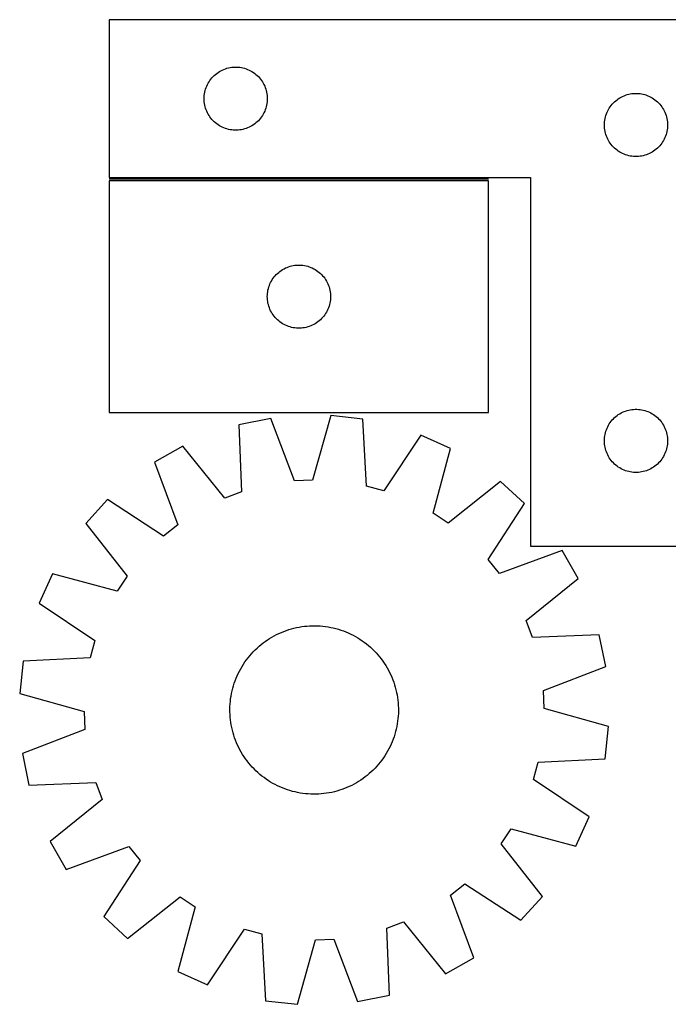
# Model space of a CAD drawing. Header units: millimetres. Extents: x 8 to 1493, y 7 to 474.
# Tile 1 of 4: x 8 to 316, y 7 to 474. Entities that reach past the tile are written whole.
import ezdxf

# ---------------------------------------------------------------- set-up
doc = ezdxf.new("R2010")
doc.units = ezdxf.units.MM
doc.layers.add('COMMON', color=5, linetype='CONTINUOUS', true_color=0x0000ff)
doc.layers.add('CUT', color=7, linetype='CONTINUOUS', true_color=0x000000)

msp = doc.modelspace()

# ---------------------------------------------------------------- linework, layer by layer
at = {"layer": 'COMMON'}
msp.add_line((230.409755, 398.4888), (50.409755, 398.4888), dxfattribs=at)
at = {"layer": 'CUT'}
for p, q in [((350.409755, 474.2388), (50.409755, 474.2388)), ((50.409755, 474.2388), (50.409755, 399.2388)), ((101.406541, 448.736389), (102.036099, 449.183956)), ((102.036099, 449.183956), (102.687863, 449.59852)), ((102.687863, 449.59852), (103.360104, 449.978982)), ((103.360104, 449.978982), (104.051039, 450.324334)), ((104.051039, 450.324334), (104.758837, 450.63366)), ((104.758837, 450.63366), (105.481619, 450.906139)), ((105.481619, 450.906139), (106.217471, 451.141048)), ((106.217471, 451.141048), (106.964439, 451.337766)), ((106.964439, 451.337766), (107.720544, 451.49577)), ((107.720544, 451.49577), (108.48378, 451.61464)), ((108.48378, 451.61464), (109.252123, 451.694063)), ((109.252123, 451.694063), (110.023536, 451.733827)), ((110.023536, 451.733827), (110.795974, 451.733827)), ((110.795974, 451.733827), (111.567387, 451.694063)), ((111.567387, 451.694063), (112.33573, 451.61464)), ((112.33573, 451.61464), (113.098966, 451.49577)), ((113.098966, 451.49577), (113.855071, 451.337766)), ((113.855071, 451.337766), (114.60204, 451.141048)), ((114.60204, 451.141048), (115.337891, 450.906139)), ((115.337891, 450.906139), (116.060673, 450.63366)), ((116.060673, 450.63366), (116.768471, 450.324334)), ((116.768471, 450.324334), (117.459406, 449.978982)), ((117.459406, 449.978982), (118.131647, 449.59852)), ((118.131647, 449.59852), (118.783411, 449.183956)), ((118.783411, 449.183956), (119.412969, 448.736389)), ((97.355476, 444.127021), (97.753122, 444.789243)), ((97.753122, 444.789243), (98.18433, 445.430117)), ((98.18433, 445.430117), (98.647958, 446.047943)), ((98.647958, 446.047943), (99.142776, 446.641082)), ((99.142776, 446.641082), (99.667472, 447.207963)), ((99.667472, 447.207963), (100.220655, 447.747081)), ((100.220655, 447.747081), (100.800857, 448.257007)), ((100.800857, 448.257007), (101.406541, 448.736389)), ((119.412969, 448.736389), (120.018653, 448.257007)), ((120.018653, 448.257007), (120.598855, 447.747081)), ((120.598855, 447.747081), (121.152038, 447.207963)), ((121.152038, 447.207963), (121.676734, 446.641082)), ((121.676734, 446.641082), (122.171552, 446.047943)), ((122.171552, 446.047943), (122.63518, 445.430117)), ((122.63518, 445.430117), (123.066388, 444.789243)), ((123.066388, 444.789243), (123.464034, 444.127021)), ((95.588437, 439.047159), (95.72692, 439.807081)), ((95.72692, 439.807081), (95.904339, 440.558867)), ((95.904339, 440.558867), (96.120224, 441.300523)), ((96.120224, 441.300523), (96.374003, 442.030082)), ((96.374003, 442.030082), (96.665002, 442.745609)), ((96.665002, 442.745609), (96.992449, 443.445207)), ((96.992449, 443.445207), (97.355476, 444.127021)), ((123.464034, 444.127021), (123.827061, 443.445207)), ((123.827061, 443.445207), (124.154509, 442.745609)), ((124.154509, 442.745609), (124.445507, 442.030082)), ((124.445507, 442.030082), (124.699286, 441.300523)), ((124.699286, 441.300523), (124.915171, 440.558867)), ((124.915171, 440.558867), (125.09259, 439.807081)), ((125.09259, 439.807081), (125.231074, 439.047159)), ((95.409755, 436.7388), (95.429644, 437.510982)), ((95.429644, 435.966619), (95.409755, 436.7388)), ((95.429644, 437.510982), (95.489257, 438.281115)), ((95.489257, 435.196485), (95.429644, 435.966619)), ((95.489257, 438.281115), (95.588437, 439.047159)), ((95.588437, 434.430442), (95.489257, 435.196485)), ((125.231074, 439.047159), (125.330253, 438.281115)), ((125.330253, 435.196485), (125.231074, 434.430442)), ((125.330253, 438.281115), (125.389866, 437.510982)), ((125.389866, 435.966619), (125.330253, 435.196485)), ((125.389866, 437.510982), (125.409755, 436.7388)), ((125.409755, 436.7388), (125.389866, 435.966619)), ((289.667472, 434.707963), (290.220655, 435.247081)), ((290.220655, 435.247081), (290.800857, 435.757007)), ((290.800857, 435.757007), (291.406541, 436.236389)), ((291.406541, 436.236389), (292.036099, 436.683956)), ((292.036099, 436.683956), (292.687863, 437.09852)), ((292.687863, 437.09852), (293.360104, 437.478982)), ((293.360104, 437.478982), (294.051039, 437.824334)), ((294.051039, 437.824334), (294.758837, 438.13366)), ((294.758837, 438.13366), (295.481619, 438.406139)), ((295.481619, 438.406139), (296.217471, 438.641048)), ((296.217471, 438.641048), (296.964439, 438.837766)), ((296.964439, 438.837766), (297.720544, 438.99577)), ((297.720544, 438.99577), (298.48378, 439.11464)), ((298.48378, 439.11464), (299.252123, 439.194063)), ((299.252123, 439.194063), (300.023536, 439.233827)), ((300.023536, 439.233827), (300.795974, 439.233827)), ((300.795974, 439.233827), (301.567387, 439.194063)), ((301.567387, 439.194063), (302.33573, 439.11464)), ((302.33573, 439.11464), (303.098966, 438.99577)), ((303.098966, 438.99577), (303.855071, 438.837766)), ((303.855071, 438.837766), (304.60204, 438.641048)), ((304.60204, 438.641048), (305.337891, 438.406139)), ((305.337891, 438.406139), (306.060673, 438.13366)), ((306.060673, 438.13366), (306.768471, 437.824334)), ((306.768471, 437.824334), (307.459406, 437.478982)), ((307.459406, 437.478982), (308.131647, 437.09852)), ((308.131647, 437.09852), (308.783411, 436.683956)), ((308.783411, 436.683956), (309.412969, 436.236389)), ((309.412969, 436.236389), (310.018653, 435.757007)), ((310.018653, 435.757007), (310.598855, 435.247081)), ((310.598855, 435.247081), (311.152038, 434.707963)), ((95.72692, 433.670519), (95.588437, 434.430442)), ((95.904339, 432.918734), (95.72692, 433.670519)), ((96.120224, 432.177078), (95.904339, 432.918734)), ((96.374003, 431.447519), (96.120224, 432.177078)), ((96.665002, 430.731992), (96.374003, 431.447519)), ((96.992449, 430.032393), (96.665002, 430.731992)), ((124.154509, 430.731992), (123.827061, 430.032393)), ((124.445507, 431.447519), (124.154509, 430.731992)), ((124.699286, 432.177078), (124.445507, 431.447519)), ((124.915171, 432.918734), (124.699286, 432.177078)), ((125.09259, 433.670519), (124.915171, 432.918734)), ((125.231074, 434.430442), (125.09259, 433.670519)), ((286.374003, 429.530082), (286.665002, 430.245609)), ((286.665002, 430.245609), (286.992449, 430.945207)), ((286.992449, 430.945207), (287.355476, 431.627021)), ((287.355476, 431.627021), (287.753122, 432.289243)), ((287.753122, 432.289243), (288.18433, 432.930117)), ((288.18433, 432.930117), (288.647958, 433.547943)), ((288.647958, 433.547943), (289.142776, 434.141082)), ((289.142776, 434.141082), (289.667472, 434.707963)), ((311.152038, 434.707963), (311.676734, 434.141082)), ((311.676734, 434.141082), (312.171552, 433.547943)), ((312.171552, 433.547943), (312.63518, 432.930117)), ((312.63518, 432.930117), (313.066388, 432.289243)), ((313.066388, 432.289243), (313.464034, 431.627021)), ((313.464034, 431.627021), (313.827061, 430.945207)), ((313.827061, 430.945207), (314.154509, 430.245609)), ((314.154509, 430.245609), (314.445507, 429.530082)), ((97.355476, 429.350579), (96.992449, 430.032393)), ((97.753122, 428.688357), (97.355476, 429.350579)), ((98.18433, 428.047484), (97.753122, 428.688357)), ((98.647958, 427.429658), (98.18433, 428.047484)), ((99.142776, 426.836519), (98.647958, 427.429658)), ((99.667472, 426.269638), (99.142776, 426.836519)), ((100.220655, 425.73052), (99.667472, 426.269638)), ((100.800857, 425.220594), (100.220655, 425.73052)), ((120.598855, 425.73052), (120.018653, 425.220594)), ((121.152038, 426.269638), (120.598855, 425.73052)), ((121.676734, 426.836519), (121.152038, 426.269638)), ((122.171552, 427.429658), (121.676734, 426.836519)), ((122.63518, 428.047484), (122.171552, 427.429658)), ((123.066388, 428.688357), (122.63518, 428.047484)), ((123.464034, 429.350579), (123.066388, 428.688357)), ((123.827061, 430.032393), (123.464034, 429.350579)), ((285.429644, 425.010982), (285.489257, 425.781115)), ((285.489257, 425.781115), (285.588437, 426.547159)), ((285.588437, 426.547159), (285.72692, 427.307081)), ((285.72692, 427.307081), (285.904339, 428.058867)), ((285.904339, 428.058867), (286.120224, 428.800523)), ((286.120224, 428.800523), (286.374003, 429.530082)), ((314.445507, 429.530082), (314.699286, 428.800523)), ((314.699286, 428.800523), (314.915171, 428.058867)), ((314.915171, 428.058867), (315.09259, 427.307081)), ((315.09259, 427.307081), (315.231074, 426.547159)), ((315.231074, 426.547159), (315.330253, 425.781115)), ((315.330253, 425.781115), (315.389866, 425.010982)), ((101.406541, 424.741212), (100.800857, 425.220594)), ((102.036099, 424.293645), (101.406541, 424.741212)), ((102.687863, 423.879081), (102.036099, 424.293645)), ((103.360104, 423.498618), (102.687863, 423.879081)), ((104.051039, 423.153266), (103.360104, 423.498618)), ((104.758837, 422.843941), (104.051039, 423.153266)), ((105.481619, 422.571462), (104.758837, 422.843941)), ((106.217471, 422.336552), (105.481619, 422.571462)), ((106.964439, 422.139835), (106.217471, 422.336552)), ((107.720544, 421.981831), (106.964439, 422.139835)), ((108.48378, 421.86296), (107.720544, 421.981831)), ((109.252123, 421.783537), (108.48378, 421.86296)), ((110.023536, 421.743773), (109.252123, 421.783537)), ((110.795974, 421.743773), (110.023536, 421.743773)), ((111.567387, 421.783537), (110.795974, 421.743773)), ((112.33573, 421.86296), (111.567387, 421.783537)), ((113.098966, 421.981831), (112.33573, 421.86296)), ((113.855071, 422.139835), (113.098966, 421.981831)), ((114.60204, 422.336552), (113.855071, 422.139835)), ((115.337891, 422.571462), (114.60204, 422.336552)), ((116.060673, 422.843941), (115.337891, 422.571462)), ((116.768471, 423.153266), (116.060673, 422.843941)), ((117.459406, 423.498618), (116.768471, 423.153266)), ((118.131647, 423.879081), (117.459406, 423.498618)), ((118.783411, 424.293645), (118.131647, 423.879081)), ((119.412969, 424.741212), (118.783411, 424.293645)), ((120.018653, 425.220594), (119.412969, 424.741212)), ((285.409755, 424.2388), (285.429644, 425.010982)), ((285.429644, 423.466619), (285.409755, 424.2388)), ((285.489257, 422.696485), (285.429644, 423.466619)), ((285.588437, 421.930442), (285.489257, 422.696485)), ((285.72692, 421.170519), (285.588437, 421.930442)), ((285.904339, 420.418734), (285.72692, 421.170519)), ((315.09259, 421.170519), (314.915171, 420.418734)), ((315.231074, 421.930442), (315.09259, 421.170519)), ((315.330253, 422.696485), (315.231074, 421.930442)), ((315.389866, 423.466619), (315.330253, 422.696485)), ((315.389866, 425.010982), (315.409755, 424.2388)), ((315.409755, 424.2388), (315.389866, 423.466619)), ((286.120224, 419.677078), (285.904339, 420.418734)), ((286.374003, 418.947519), (286.120224, 419.677078)), ((286.665002, 418.231992), (286.374003, 418.947519)), ((286.992449, 417.532393), (286.665002, 418.231992)), ((287.355476, 416.850579), (286.992449, 417.532393)), ((287.753122, 416.188357), (287.355476, 416.850579)), ((288.18433, 415.547484), (287.753122, 416.188357)), ((313.066388, 416.188357), (312.63518, 415.547484)), ((313.464034, 416.850579), (313.066388, 416.188357)), ((313.827061, 417.532393), (313.464034, 416.850579)), ((314.154509, 418.231992), (313.827061, 417.532393)), ((314.445507, 418.947519), (314.154509, 418.231992)), ((314.699286, 419.677078), (314.445507, 418.947519)), ((314.915171, 420.418734), (314.699286, 419.677078)), ((288.647958, 414.929658), (288.18433, 415.547484)), ((289.142776, 414.336519), (288.647958, 414.929658)), ((289.667472, 413.769638), (289.142776, 414.336519)), ((290.220655, 413.23052), (289.667472, 413.769638)), ((290.800857, 412.720594), (290.220655, 413.23052)), ((291.406541, 412.241212), (290.800857, 412.720594)), ((292.036099, 411.793645), (291.406541, 412.241212)), ((292.687863, 411.379081), (292.036099, 411.793645)), ((308.783411, 411.793645), (308.131647, 411.379081)), ((309.412969, 412.241212), (308.783411, 411.793645)), ((310.018653, 412.720594), (309.412969, 412.241212)), ((310.598855, 413.23052), (310.018653, 412.720594)), ((311.152038, 413.769638), (310.598855, 413.23052)), ((311.676734, 414.336519), (311.152038, 413.769638)), ((312.171552, 414.929658), (311.676734, 414.336519)), ((312.63518, 415.547484), (312.171552, 414.929658)), ((293.360104, 410.998618), (292.687863, 411.379081)), ((294.051039, 410.653266), (293.360104, 410.998618)), ((294.758837, 410.343941), (294.051039, 410.653266)), ((295.481619, 410.071462), (294.758837, 410.343941)), ((296.217471, 409.836552), (295.481619, 410.071462)), ((296.964439, 409.639835), (296.217471, 409.836552)), ((297.720544, 409.481831), (296.964439, 409.639835)), ((298.48378, 409.36296), (297.720544, 409.481831)), ((299.252123, 409.283537), (298.48378, 409.36296)), ((300.023536, 409.243773), (299.252123, 409.283537)), ((300.795974, 409.243773), (300.023536, 409.243773)), ((301.567387, 409.283537), (300.795974, 409.243773)), ((302.33573, 409.36296), (301.567387, 409.283537)), ((303.098966, 409.481831), (302.33573, 409.36296)), ((303.855071, 409.639835), (303.098966, 409.481831)), ((304.60204, 409.836552), (303.855071, 409.639835)), ((305.337891, 410.071462), (304.60204, 409.836552)), ((306.060673, 410.343941), (305.337891, 410.071462)), ((306.768471, 410.653266), (306.060673, 410.343941)), ((307.459406, 410.998618), (306.768471, 410.653266)), ((308.131647, 411.379081), (307.459406, 410.998618)), ((50.409755, 399.2388), (250.409755, 399.2388)), ((230.409755, 397.738799), (50.409755, 397.738799)), ((50.409755, 397.738799), (50.409755, 287.738799)), ((230.409755, 287.738799), (230.409755, 397.738799)), ((250.409755, 399.2388), (250.409755, 224.2388)), ((132.036099, 355.183955), (132.687863, 355.598519)), ((132.687863, 355.598519), (133.360104, 355.978981)), ((133.360104, 355.978981), (134.051039, 356.324333)), ((134.051039, 356.324333), (134.758837, 356.633659)), ((134.758837, 356.633659), (135.481619, 356.906138)), ((135.481619, 356.906138), (136.217471, 357.141047)), ((136.217471, 357.141047), (136.964439, 357.337765)), ((136.964439, 357.337765), (137.720544, 357.495769)), ((137.720544, 357.495769), (138.48378, 357.614639)), ((138.48378, 357.614639), (139.252123, 357.694062)), ((139.252123, 357.694062), (140.023536, 357.733826)), ((140.023536, 357.733826), (140.795974, 357.733826)), ((140.795974, 357.733826), (141.567387, 357.694062)), ((141.567387, 357.694062), (142.33573, 357.614639)), ((142.33573, 357.614639), (143.098966, 357.495769)), ((143.098966, 357.495769), (143.855071, 357.337765)), ((143.855071, 357.337765), (144.60204, 357.141047)), ((144.60204, 357.141047), (145.337891, 356.906138)), ((145.337891, 356.906138), (146.060673, 356.633659)), ((146.060673, 356.633659), (146.768471, 356.324333)), ((146.768471, 356.324333), (147.459406, 355.978981)), ((147.459406, 355.978981), (148.131647, 355.598519)), ((148.131647, 355.598519), (148.783411, 355.183955)), ((127.355476, 350.12702), (127.753122, 350.789242)), ((127.753122, 350.789242), (128.18433, 351.430116)), ((128.18433, 351.430116), (128.647958, 352.047942)), ((128.647958, 352.047942), (129.142776, 352.641081)), ((129.142776, 352.641081), (129.667472, 353.207962)), ((129.667472, 353.207962), (130.220655, 353.74708)), ((130.220655, 353.74708), (130.800857, 354.257006)), ((130.800857, 354.257006), (131.406541, 354.736388)), ((131.406541, 354.736388), (132.036099, 355.183955)), ((148.783411, 355.183955), (149.412969, 354.736388)), ((149.412969, 354.736388), (150.018653, 354.257006)), ((150.018653, 354.257006), (150.598855, 353.74708)), ((150.598855, 353.74708), (151.152038, 353.207962)), ((151.152038, 353.207962), (151.676734, 352.641081)), ((151.676734, 352.641081), (152.171552, 352.047942)), ((152.171552, 352.047942), (152.63518, 351.430116)), ((152.63518, 351.430116), (153.066388, 350.789242)), ((153.066388, 350.789242), (153.464034, 350.12702)), ((125.72692, 345.80708), (125.904339, 346.558866)), ((125.904339, 346.558866), (126.120224, 347.300522)), ((126.120224, 347.300522), (126.374003, 348.030081)), ((126.374003, 348.030081), (126.665002, 348.745608)), ((126.665002, 348.745608), (126.992449, 349.445206)), ((126.992449, 349.445206), (127.355476, 350.12702)), ((153.464034, 350.12702), (153.827061, 349.445206)), ((153.827061, 349.445206), (154.154509, 348.745608)), ((154.154509, 348.745608), (154.445507, 348.030081)), ((154.445507, 348.030081), (154.699286, 347.300522)), ((154.699286, 347.300522), (154.915171, 346.558866)), ((154.915171, 346.558866), (155.09259, 345.80708)), ((125.409755, 342.738799), (125.429644, 343.510981)), ((125.429644, 341.966618), (125.409755, 342.738799)), ((125.429644, 343.510981), (125.489257, 344.281114)), ((125.489257, 341.196484), (125.429644, 341.966618)), ((125.489257, 344.281114), (125.588437, 345.047158)), ((125.588437, 345.047158), (125.72692, 345.80708)), ((155.09259, 345.80708), (155.231074, 345.047158)), ((155.231074, 345.047158), (155.330253, 344.281114)), ((155.330253, 344.281114), (155.389866, 343.510981)), ((155.389866, 341.966618), (155.330253, 341.196484)), ((155.389866, 343.510981), (155.409755, 342.738799)), ((155.409755, 342.738799), (155.389866, 341.966618)), ((125.588437, 340.430441), (125.489257, 341.196484)), ((125.72692, 339.670518), (125.588437, 340.430441)), ((125.904339, 338.918733), (125.72692, 339.670518)), ((126.120224, 338.177077), (125.904339, 338.918733)), ((126.374003, 337.447518), (126.120224, 338.177077)), ((126.665002, 336.731991), (126.374003, 337.447518)), ((126.992449, 336.032392), (126.665002, 336.731991)), ((154.154509, 336.731991), (153.827061, 336.032392)), ((154.445507, 337.447518), (154.154509, 336.731991)), ((154.699286, 338.177077), (154.445507, 337.447518)), ((154.915171, 338.918733), (154.699286, 338.177077)), ((155.09259, 339.670518), (154.915171, 338.918733)), ((155.231074, 340.430441), (155.09259, 339.670518)), ((155.330253, 341.196484), (155.231074, 340.430441)), ((127.355476, 335.350578), (126.992449, 336.032392)), ((127.753122, 334.688356), (127.355476, 335.350578)), ((128.18433, 334.047483), (127.753122, 334.688356)), ((128.647958, 333.429657), (128.18433, 334.047483)), ((129.142776, 332.836518), (128.647958, 333.429657)), ((129.667472, 332.269637), (129.142776, 332.836518)), ((130.220655, 331.730519), (129.667472, 332.269637)), ((151.152038, 332.269637), (150.598855, 331.730519)), ((151.676734, 332.836518), (151.152038, 332.269637)), ((152.171552, 333.429657), (151.676734, 332.836518)), ((152.63518, 334.047483), (152.171552, 333.429657)), ((153.066388, 334.688356), (152.63518, 334.047483)), ((153.464034, 335.350578), (153.066388, 334.688356)), ((153.827061, 336.032392), (153.464034, 335.350578)), ((130.800857, 331.220593), (130.220655, 331.730519)), ((131.406541, 330.741211), (130.800857, 331.220593)), ((132.036099, 330.293644), (131.406541, 330.741211)), ((132.687863, 329.87908), (132.036099, 330.293644)), ((133.360104, 329.498617), (132.687863, 329.87908)), ((134.051039, 329.153265), (133.360104, 329.498617)), ((134.758837, 328.84394), (134.051039, 329.153265)), ((135.481619, 328.571461), (134.758837, 328.84394)), ((136.217471, 328.336551), (135.481619, 328.571461)), ((136.964439, 328.139834), (136.217471, 328.336551)), ((137.720544, 327.98183), (136.964439, 328.139834)), ((138.48378, 327.862959), (137.720544, 327.98183)), ((139.252123, 327.783536), (138.48378, 327.862959)), ((140.023536, 327.743772), (139.252123, 327.783536)), ((140.795974, 327.743772), (140.023536, 327.743772)), ((141.567387, 327.783536), (140.795974, 327.743772)), ((142.33573, 327.862959), (141.567387, 327.783536)), ((143.098966, 327.98183), (142.33573, 327.862959)), ((143.855071, 328.139834), (143.098966, 327.98183)), ((144.60204, 328.336551), (143.855071, 328.139834)), ((145.337891, 328.571461), (144.60204, 328.336551)), ((146.060673, 328.84394), (145.337891, 328.571461)), ((146.768471, 329.153265), (146.060673, 328.84394)), ((147.459406, 329.498617), (146.768471, 329.153265)), ((148.131647, 329.87908), (147.459406, 329.498617)), ((148.783411, 330.293644), (148.131647, 329.87908)), ((149.412969, 330.741211), (148.783411, 330.293644)), ((150.018653, 331.220593), (149.412969, 330.741211)), ((150.598855, 331.730519), (150.018653, 331.220593)), ((50.409755, 287.738799), (230.409755, 287.738799)), ((155.512018, 286.211685), (146.922276, 255.63079)), ((170.802982, 284.503773), (155.512018, 286.211685)), ((289.667472, 284.707963), (290.220655, 285.247081)), ((290.220655, 285.247081), (290.800857, 285.757007)), ((290.800857, 285.757007), (291.406541, 286.236389)), ((291.406541, 286.236389), (292.036099, 286.683956)), ((292.036099, 286.683956), (292.687863, 287.09852)), ((292.687863, 287.09852), (293.360104, 287.478982)), ((293.360104, 287.478982), (294.051039, 287.824334)), ((294.051039, 287.824334), (294.758837, 288.13366)), ((294.758837, 288.13366), (295.481619, 288.406139)), ((295.481619, 288.406139), (296.217471, 288.641048)), ((296.217471, 288.641048), (296.964439, 288.837766)), ((296.964439, 288.837766), (297.720544, 288.99577)), ((297.720544, 288.99577), (298.48378, 289.11464)), ((298.48378, 289.11464), (299.252123, 289.194063)), ((299.252123, 289.194063), (300.023536, 289.233827)), ((300.023536, 289.233827), (300.795974, 289.233827)), ((300.795974, 289.233827), (301.567387, 289.194063)), ((301.567387, 289.194063), (302.33573, 289.11464)), ((302.33573, 289.11464), (303.098966, 288.99577)), ((303.098966, 288.99577), (303.855071, 288.837766)), ((303.855071, 288.837766), (304.60204, 288.641048)), ((304.60204, 288.641048), (305.337891, 288.406139)), ((305.337891, 288.406139), (306.060673, 288.13366)), ((306.060673, 288.13366), (306.768471, 287.824334)), ((306.768471, 287.824334), (307.459406, 287.478982)), ((307.459406, 287.478982), (308.131647, 287.09852)), ((308.131647, 287.09852), (308.783411, 286.683956)), ((308.783411, 286.683956), (309.412969, 286.236389)), ((309.412969, 286.236389), (310.018653, 285.757007)), ((310.018653, 285.757007), (310.598855, 285.247081)), ((310.598855, 285.247081), (311.152038, 284.707963)), ((127.003158, 284.903737), (111.932813, 281.802889)), ((111.932813, 281.802889), (113.213499, 250.064355)), ((138.356942, 255.237825), (127.003158, 284.903737)), ((172.433801, 252.781302), (170.802982, 284.503773)), ((286.665002, 280.245609), (286.992449, 280.945207)), ((286.992449, 280.945207), (287.355476, 281.627021)), ((287.355476, 281.627021), (287.753122, 282.289243)), ((287.753122, 282.289243), (288.18433, 282.930117)), ((288.18433, 282.930117), (288.647958, 283.547943)), ((288.647958, 283.547943), (289.142776, 284.141082)), ((289.142776, 284.141082), (289.667472, 284.707963)), ((311.152038, 284.707963), (311.676734, 284.141082)), ((311.676734, 284.141082), (312.171552, 283.547943)), ((312.171552, 283.547943), (312.63518, 282.930117)), ((312.63518, 282.930117), (313.066388, 282.289243)), ((313.066388, 282.289243), (313.464034, 281.627021)), ((313.464034, 281.627021), (313.827061, 280.945207)), ((313.827061, 280.945207), (314.154509, 280.245609)), ((198.320697, 276.937983), (180.701351, 250.508201)), ((212.335495, 270.588495), (198.320697, 276.937983)), ((285.489257, 275.781115), (285.588437, 276.547159)), ((285.588437, 276.547159), (285.72692, 277.307081)), ((285.72692, 277.307081), (285.904339, 278.058867)), ((285.904339, 278.058867), (286.120224, 278.800523)), ((286.120224, 278.800523), (286.374003, 279.530082)), ((286.374003, 279.530082), (286.665002, 280.245609)), ((314.154509, 280.245609), (314.445507, 279.530082)), ((314.445507, 279.530082), (314.699286, 278.800523)), ((314.699286, 278.800523), (314.915171, 278.058867)), ((314.915171, 278.058867), (315.09259, 277.307081)), ((315.09259, 277.307081), (315.231074, 276.547159)), ((315.231074, 276.547159), (315.330253, 275.781115)), ((85.223454, 271.749235), (71.848919, 264.143161)), ((105.188816, 247.043788), (85.223454, 271.749235)), ((285.409755, 274.2388), (285.429644, 275.010982)), ((285.429644, 273.466619), (285.409755, 274.2388)), ((285.429644, 275.010982), (285.489257, 275.781115)), ((285.489257, 272.696485), (285.429644, 273.466619)), ((285.588437, 271.930442), (285.489257, 272.696485)), ((285.72692, 271.170519), (285.588437, 271.930442)), ((315.231074, 271.930442), (315.09259, 271.170519)), ((315.330253, 272.696485), (315.231074, 271.930442)), ((315.330253, 275.781115), (315.389866, 275.010982)), ((315.389866, 273.466619), (315.330253, 272.696485)), ((315.389866, 275.010982), (315.409755, 274.2388)), ((315.409755, 274.2388), (315.389866, 273.466619)), ((204.083713, 239.914681), (212.335495, 270.588495)), ((285.904339, 270.418734), (285.72692, 271.170519)), ((286.120224, 269.677078), (285.904339, 270.418734)), ((286.374003, 268.947519), (286.120224, 269.677078)), ((286.665002, 268.231992), (286.374003, 268.947519)), ((286.992449, 267.532393), (286.665002, 268.231992)), ((287.355476, 266.850579), (286.992449, 267.532393)), ((287.753122, 266.188357), (287.355476, 266.850579)), ((313.464034, 266.850579), (313.066388, 266.188357)), ((313.827061, 267.532393), (313.464034, 266.850579)), ((314.154509, 268.231992), (313.827061, 267.532393)), ((314.445507, 268.947519), (314.154509, 268.231992)), ((314.699286, 269.677078), (314.445507, 268.947519)), ((314.915171, 270.418734), (314.699286, 269.677078)), ((315.09259, 271.170519), (314.915171, 270.418734)), ((71.848919, 264.143161), (82.874671, 234.353774)), ((288.18433, 265.547484), (287.753122, 266.188357)), ((288.647958, 264.929658), (288.18433, 265.547484)), ((289.142776, 264.336519), (288.647958, 264.929658)), ((289.667472, 263.769638), (289.142776, 264.336519)), ((290.220655, 263.23052), (289.667472, 263.769638)), ((290.800857, 262.720594), (290.220655, 263.23052)), ((291.406541, 262.241212), (290.800857, 262.720594)), ((292.036099, 261.793645), (291.406541, 262.241212)), ((309.412969, 262.241212), (308.783411, 261.793645)), ((310.018653, 262.720594), (309.412969, 262.241212)), ((310.598855, 263.23052), (310.018653, 262.720594)), ((311.152038, 263.769638), (310.598855, 263.23052)), ((311.676734, 264.336519), (311.152038, 263.769638)), ((312.171552, 264.929658), (311.676734, 264.336519)), ((312.63518, 265.547484), (312.171552, 264.929658)), ((313.066388, 266.188357), (312.63518, 265.547484)), ((292.687863, 261.379081), (292.036099, 261.793645)), ((293.360104, 260.998618), (292.687863, 261.379081)), ((294.051039, 260.653266), (293.360104, 260.998618)), ((294.758837, 260.343941), (294.051039, 260.653266)), ((295.481619, 260.071462), (294.758837, 260.343941)), ((296.217471, 259.836552), (295.481619, 260.071462)), ((296.964439, 259.639835), (296.217471, 259.836552)), ((297.720544, 259.481831), (296.964439, 259.639835)), ((298.48378, 259.36296), (297.720544, 259.481831)), ((299.252123, 259.283537), (298.48378, 259.36296)), ((300.023536, 259.243773), (299.252123, 259.283537)), ((300.795974, 259.243773), (300.023536, 259.243773)), ((301.567387, 259.283537), (300.795974, 259.243773)), ((302.33573, 259.36296), (301.567387, 259.283537)), ((303.098966, 259.481831), (302.33573, 259.36296)), ((303.855071, 259.639835), (303.098966, 259.481831)), ((304.60204, 259.836552), (303.855071, 259.639835)), ((305.337891, 260.071462), (304.60204, 259.836552)), ((306.060673, 260.343941), (305.337891, 260.071462)), ((306.768471, 260.653266), (306.060673, 260.343941)), ((307.459406, 260.998618), (306.768471, 260.653266)), ((308.131647, 261.379081), (307.459406, 260.998618)), ((308.783411, 261.793645), (308.131647, 261.379081)), ((146.922276, 255.63079), (138.356942, 255.237825)), ((180.701351, 250.508201), (172.433801, 252.781302)), ((236.168439, 254.889559), (211.244194, 235.19802)), ((247.535204, 244.520027), (236.168439, 254.889559)), ((113.213499, 250.064355), (105.188816, 247.043788)), ((49.55356, 246.327922), (39.184027, 234.961157)), ((76.176149, 229.001281), (49.55356, 246.327922)), ((230.208564, 217.897437), (247.535204, 244.520027)), ((211.244194, 235.19802), (204.083713, 239.914681)), ((39.184027, 234.961157), (58.875566, 210.036911)), ((82.874671, 234.353774), (76.176149, 229.001281)), ((265.350443, 222.224667), (235.561057, 211.198916)), ((250.409755, 224.2388), (350.409755, 224.2388)), ((272.956517, 208.850132), (265.350443, 222.224667)), ((235.561057, 211.198916), (230.208564, 217.897437)), ((23.485091, 211.128212), (17.135603, 197.113415)), ((54.158905, 202.876431), (23.485091, 211.128212)), ((58.875566, 210.036911), (54.158905, 202.876431)), ((248.25107, 188.884771), (272.956517, 208.850132)), ((17.135603, 197.113415), (43.565386, 179.494069)), ((251.271637, 180.860087), (248.25107, 188.884771)), ((129.807011, 182.237747), (130.940461, 182.780241)), ((130.940461, 182.780241), (132.090391, 183.286865)), ((132.090391, 183.286865), (133.255667, 183.757118)), ((133.255667, 183.757118), (134.435139, 184.190538)), ((134.435139, 184.190538), (135.627643, 184.586695)), ((135.627643, 184.586695), (136.832002, 184.945199)), ((136.832002, 184.945199), (138.047028, 185.265697)), ((138.047028, 185.265697), (139.271522, 185.547872)), ((139.271522, 185.547872), (140.504275, 185.791445)), ((140.504275, 185.791445), (141.74407, 185.996176)), ((141.74407, 185.996176), (142.989684, 186.161863)), ((142.989684, 186.161863), (144.239888, 186.288343)), ((144.239888, 186.288343), (145.493447, 186.375491)), ((145.493447, 186.375491), (146.749126, 186.42322)), ((146.749126, 186.42322), (148.005684, 186.431484)), ((148.005684, 186.431484), (149.261882, 186.400275)), ((149.261882, 186.400275), (150.51648, 186.329623)), ((150.51648, 186.329623), (151.768239, 186.219597)), ((151.768239, 186.219597), (153.015924, 186.070308)), ((153.015924, 186.070308), (154.258305, 185.881901)), ((154.258305, 185.881901), (155.494155, 185.654563)), ((155.494155, 185.654563), (156.722254, 185.388518)), ((156.722254, 185.388518), (157.94139, 185.084029)), ((157.94139, 185.084029), (159.15036, 184.741396)), ((159.15036, 184.741396), (160.347972, 184.360958)), ((160.347972, 184.360958), (161.533043, 183.94309)), ((161.533043, 183.94309), (162.704403, 183.488203)), ((162.704403, 183.488203), (163.860897, 182.996748)), ((163.860897, 182.996748), (165.001384, 182.469209)), ((165.001384, 182.469209), (166.124737, 181.906107)), ((43.565386, 179.494069), (41.292285, 171.226519)), ((122.425968, 177.485216), (123.413778, 178.261899)), ((123.413778, 178.261899), (124.425498, 179.007171)), ((124.425498, 179.007171), (125.460128, 179.720297)), ((125.460128, 179.720297), (126.516647, 180.400572)), ((126.516647, 180.400572), (127.594013, 181.047325)), ((127.594013, 181.047325), (128.691162, 181.659918)), ((128.691162, 181.659918), (129.807011, 182.237747)), ((166.124737, 181.906107), (167.229849, 181.307997)), ((167.229849, 181.307997), (168.315628, 180.67547)), ((168.315628, 180.67547), (169.381003, 180.00915)), ((169.381003, 180.00915), (170.424923, 179.309695)), ((170.424923, 179.309695), (171.446358, 178.577794)), ((171.446358, 178.577794), (172.444298, 177.81417)), ((172.444298, 177.81417), (173.417761, 177.019578)), ((283.010172, 182.140773), (251.271637, 180.860087)), ((286.111019, 167.070428), (283.010172, 182.140773)), ((117.054009, 172.210478), (117.878787, 173.158502)), ((117.878787, 173.158502), (118.732936, 174.08015)), ((118.732936, 174.08015), (119.615613, 174.974515)), ((119.615613, 174.974515), (120.525947, 175.840712)), ((120.525947, 175.840712), (121.46304, 176.677888)), ((121.46304, 176.677888), (122.425968, 177.485216)), ((173.417761, 177.019578), (174.365784, 176.1948)), ((174.365784, 176.1948), (175.287433, 175.340651)), ((175.287433, 175.340651), (176.181797, 174.457973)), ((176.181797, 174.457973), (177.047995, 173.547639)), ((177.047995, 173.547639), (177.88517, 172.610546)), ((9.569813, 169.5957), (7.861902, 154.304736)), ((41.292285, 171.226519), (9.569813, 169.5957)), ((114.064436, 168.173721), (114.763891, 169.217641)), ((114.763891, 169.217641), (115.495792, 170.239075)), ((115.495792, 170.239075), (116.259416, 171.237016)), ((116.259416, 171.237016), (117.054009, 172.210478)), ((177.88517, 172.610546), (178.692498, 171.647619)), ((178.692498, 171.647619), (179.469181, 170.659808)), ((179.469181, 170.659808), (180.214453, 169.648088)), ((180.214453, 169.648088), (180.927579, 168.613459)), ((180.927579, 168.613459), (181.607854, 167.556939)), ((111.076838, 162.653615), (111.604377, 163.794102)), ((111.604377, 163.794102), (112.167479, 164.917455)), ((112.167479, 164.917455), (112.765589, 166.022567)), ((112.765589, 166.022567), (113.398116, 167.108346)), ((113.398116, 167.108346), (114.064436, 168.173721)), ((181.607854, 167.556939), (182.254607, 166.479574)), ((182.254607, 166.479574), (182.867201, 165.382425)), ((182.867201, 165.382425), (183.445029, 164.266575)), ((183.445029, 164.266575), (183.987523, 163.133126)), ((256.445107, 155.716644), (286.111019, 167.070428)), ((109.33219, 157.943078), (109.712628, 159.14069)), ((109.712628, 159.14069), (110.130497, 160.325761)), ((110.130497, 160.325761), (110.585383, 161.497121)), ((110.585383, 161.497121), (111.076838, 162.653615)), ((183.987523, 163.133126), (184.494147, 161.983195)), ((184.494147, 161.983195), (184.964401, 160.817919)), ((184.964401, 160.817919), (185.39782, 159.638447)), ((185.39782, 159.638447), (185.793977, 158.445943)), ((7.861902, 154.304736), (38.442796, 145.714994)), ((108.419023, 154.286872), (108.685068, 155.514971)), ((108.685068, 155.514971), (108.989557, 156.734108)), ((108.989557, 156.734108), (109.33219, 157.943078)), ((185.793977, 158.445943), (186.152482, 157.241584)), ((186.152482, 157.241584), (186.472979, 156.026558)), ((186.472979, 156.026558), (186.755154, 154.802064)), ((186.755154, 154.802064), (186.998727, 153.569312)), ((256.838073, 147.15131), (256.445107, 155.716644)), ((107.743964, 149.309197), (107.853989, 150.560957)), ((107.853989, 150.560957), (108.003279, 151.808642)), ((108.003279, 151.808642), (108.191685, 153.051023)), ((108.191685, 153.051023), (108.419023, 154.286872)), ((186.998727, 153.569312), (187.203458, 152.329517)), ((187.203458, 152.329517), (187.369146, 151.083902)), ((187.369146, 151.083902), (187.495626, 149.833699)), ((187.495626, 149.833699), (187.582773, 148.580139)), ((38.442796, 145.714994), (38.835762, 137.14966)), ((107.642102, 146.798402), (107.673311, 148.0546)), ((107.650366, 145.541844), (107.642102, 146.798402)), ((107.698095, 144.286165), (107.650366, 145.541844)), ((107.673311, 148.0546), (107.743964, 149.309197)), ((187.582773, 148.580139), (187.630503, 147.32446)), ((187.638767, 146.067902), (187.607557, 144.811704)), ((187.630503, 147.32446), (187.638767, 146.067902)), ((287.418967, 138.561568), (256.838073, 147.15131)), ((107.785243, 143.032605), (107.698095, 144.286165)), ((107.911723, 141.782401), (107.785243, 143.032605)), ((108.07741, 140.536787), (107.911723, 141.782401)), ((108.282141, 139.296992), (108.07741, 140.536787)), ((187.27759, 141.057662), (187.089183, 139.815281)), ((187.42688, 142.305347), (187.27759, 141.057662)), ((187.536905, 143.557107), (187.42688, 142.305347)), ((187.607557, 144.811704), (187.536905, 143.557107)), ((38.835762, 137.14966), (9.16985, 125.795876)), ((108.525714, 138.06424), (108.282141, 139.296992)), ((108.807889, 136.839746), (108.525714, 138.06424)), ((109.128387, 135.62472), (108.807889, 136.839746)), ((109.486891, 134.420361), (109.128387, 135.62472)), ((186.291311, 136.132196), (185.948679, 134.923226)), ((186.5958, 137.351333), (186.291311, 136.132196)), ((186.861845, 138.579431), (186.5958, 137.351333)), ((187.089183, 139.815281), (186.861845, 138.579431)), ((285.711055, 123.270604), (287.418967, 138.561568)), ((109.883049, 133.227857), (109.486891, 134.420361)), ((110.316468, 132.048385), (109.883049, 133.227857)), ((110.786721, 130.883108), (110.316468, 132.048385)), ((184.695486, 131.369183), (184.204031, 130.212689)), ((185.150372, 132.540543), (184.695486, 131.369183)), ((185.56824, 133.725614), (185.150372, 132.540543)), ((185.948679, 134.923226), (185.56824, 133.725614)), ((111.293345, 129.733178), (110.786721, 130.883108)), ((111.835839, 128.599729), (111.293345, 129.733178)), ((112.413668, 127.483879), (111.835839, 128.599729)), ((113.026261, 126.38673), (112.413668, 127.483879)), ((113.673015, 125.309364), (113.026261, 126.38673)), ((182.51528, 126.843737), (181.882753, 125.757958)), ((183.113389, 127.948849), (182.51528, 126.843737)), ((183.676492, 129.072202), (183.113389, 127.948849)), ((184.204031, 130.212689), (183.676492, 129.072202)), ((9.16985, 125.795876), (12.270697, 110.725531)), ((114.35329, 124.252845), (113.673015, 125.309364)), ((115.066415, 123.218215), (114.35329, 124.252845)), ((115.811687, 122.206496), (115.066415, 123.218215)), ((116.58837, 121.218685), (115.811687, 122.206496)), ((179.021453, 121.629288), (178.22686, 120.655825)), ((179.785076, 122.627229), (179.021453, 121.629288)), ((180.516977, 123.648663), (179.785076, 122.627229)), ((181.216433, 124.692583), (180.516977, 123.648663)), ((181.882753, 125.757958), (181.216433, 124.692583)), ((251.715483, 113.372235), (253.988584, 121.639785)), ((253.988584, 121.639785), (285.711055, 123.270604)), ((117.395698, 120.255758), (116.58837, 121.218685)), ((118.232874, 119.318665), (117.395698, 120.255758)), ((119.099071, 118.408331), (118.232874, 119.318665)), ((119.993436, 117.525653), (119.099071, 118.408331)), ((120.915084, 116.671504), (119.993436, 117.525653)), ((174.754921, 117.025592), (173.817828, 116.188416)), ((175.665256, 117.891789), (174.754921, 117.025592)), ((176.547933, 118.786154), (175.665256, 117.891789)), ((177.402082, 119.707802), (176.547933, 118.786154)), ((178.22686, 120.655825), (177.402082, 119.707802)), ((121.863108, 115.846726), (120.915084, 116.671504)), ((122.83657, 115.052133), (121.863108, 115.846726)), ((123.834511, 114.28851), (122.83657, 115.052133)), ((124.855945, 113.556609), (123.834511, 114.28851)), ((125.899865, 112.857154), (124.855945, 113.556609)), ((126.965241, 112.190834), (125.899865, 112.857154)), ((168.764222, 112.465732), (167.686856, 111.818979)), ((169.820741, 113.146007), (168.764222, 112.465732)), ((170.855371, 113.859133), (169.820741, 113.146007)), ((171.86709, 114.604405), (170.855371, 113.859133)), ((172.854901, 115.381088), (171.86709, 114.604405)), ((173.817828, 116.188416), (172.854901, 115.381088)), ((278.145265, 95.752889), (251.715483, 113.372235)), ((12.270697, 110.725531), (44.009232, 112.006217)), ((44.009232, 112.006217), (47.029798, 103.981533)), ((128.05102, 111.558307), (126.965241, 112.190834)), ((129.156131, 110.960197), (128.05102, 111.558307)), ((130.279485, 110.397095), (129.156131, 110.960197)), ((131.419971, 109.869556), (130.279485, 110.397095)), ((132.576465, 109.378101), (131.419971, 109.869556)), ((133.747826, 108.923214), (132.576465, 109.378101)), ((134.932896, 108.505346), (133.747826, 108.923214)), ((136.130508, 108.124907), (134.932896, 108.505346)), ((137.339479, 107.782275), (136.130508, 108.124907)), ((138.558615, 107.477786), (137.339479, 107.782275)), ((157.23384, 107.600607), (156.009347, 107.318432)), ((158.448866, 107.921104), (157.23384, 107.600607)), ((159.653225, 108.279609), (158.448866, 107.921104)), ((160.84573, 108.675766), (159.653225, 108.279609)), ((162.025202, 109.109186), (160.84573, 108.675766)), ((163.190478, 109.579439), (162.025202, 109.109186)), ((164.340408, 110.086063), (163.190478, 109.579439)), ((165.473857, 110.628557), (164.340408, 110.086063)), ((166.589707, 111.206386), (165.473857, 110.628557)), ((167.686856, 111.818979), (166.589707, 111.206386)), ((47.029798, 103.981533), (22.324351, 84.016172)), ((139.786714, 107.211741), (138.558615, 107.477786)), ((141.022563, 106.984403), (139.786714, 107.211741)), ((142.264944, 106.795996), (141.022563, 106.984403)), ((143.51263, 106.646707), (142.264944, 106.795996)), ((144.764389, 106.536681), (143.51263, 106.646707)), ((146.018987, 106.466029), (144.764389, 106.536681)), ((147.275184, 106.43482), (146.018987, 106.466029)), ((148.531743, 106.443084), (147.275184, 106.43482)), ((149.787421, 106.490813), (148.531743, 106.443084)), ((151.040981, 106.577961), (149.787421, 106.490813)), ((152.291185, 106.70444), (151.040981, 106.577961)), ((153.536799, 106.870128), (152.291185, 106.70444)), ((154.776594, 107.074859), (153.536799, 106.870128)), ((156.009347, 107.318432), (154.776594, 107.074859)), ((271.795777, 81.738091), (278.145265, 95.752889)), ((236.405302, 82.829393), (241.121963, 89.989873)), ((241.121963, 89.989873), (271.795777, 81.738091)), ((22.324351, 84.016172), (29.930425, 70.641637)), ((29.930425, 70.641637), (59.719812, 81.667388)), ((59.719812, 81.667388), (65.072305, 74.968867)), ((256.096842, 57.905147), (236.405302, 82.829393)), ((65.072305, 74.968867), (47.745665, 48.346277)), ((212.406198, 58.512529), (219.104719, 63.865023)), ((219.104719, 63.865023), (245.727309, 46.538382)), ((59.112429, 37.976745), (84.036675, 57.668284)), ((84.036675, 57.668284), (91.197155, 52.951623)), ((223.431949, 28.723143), (212.406198, 58.512529)), ((245.727309, 46.538382), (256.096842, 57.905147)), ((91.197155, 52.951623), (82.945374, 22.277809)), ((47.745665, 48.346277), (59.112429, 37.976745)), ((96.960171, 15.928321), (114.579517, 42.358103)), ((114.579517, 42.358103), (122.847067, 40.085002)), ((182.067369, 42.801949), (190.092053, 45.822516)), ((183.348055, 11.063415), (182.067369, 42.801949)), ((190.092053, 45.822516), (210.057414, 21.117069)), ((122.847067, 40.085002), (124.477886, 8.362531)), ((148.358592, 37.235513), (156.923927, 37.628479)), ((156.923927, 37.628479), (168.27771, 7.962567)), ((139.76885, 6.654619), (148.358592, 37.235513)), ((210.057414, 21.117069), (223.431949, 28.723143)), ((82.945374, 22.277809), (96.960171, 15.928321)), ((168.27771, 7.962567), (183.348055, 11.063415)), ((124.477886, 8.362531), (139.76885, 6.654619))]:
    msp.add_line(p, q, dxfattribs=at)

doc.saveas('drawing.dxf')
